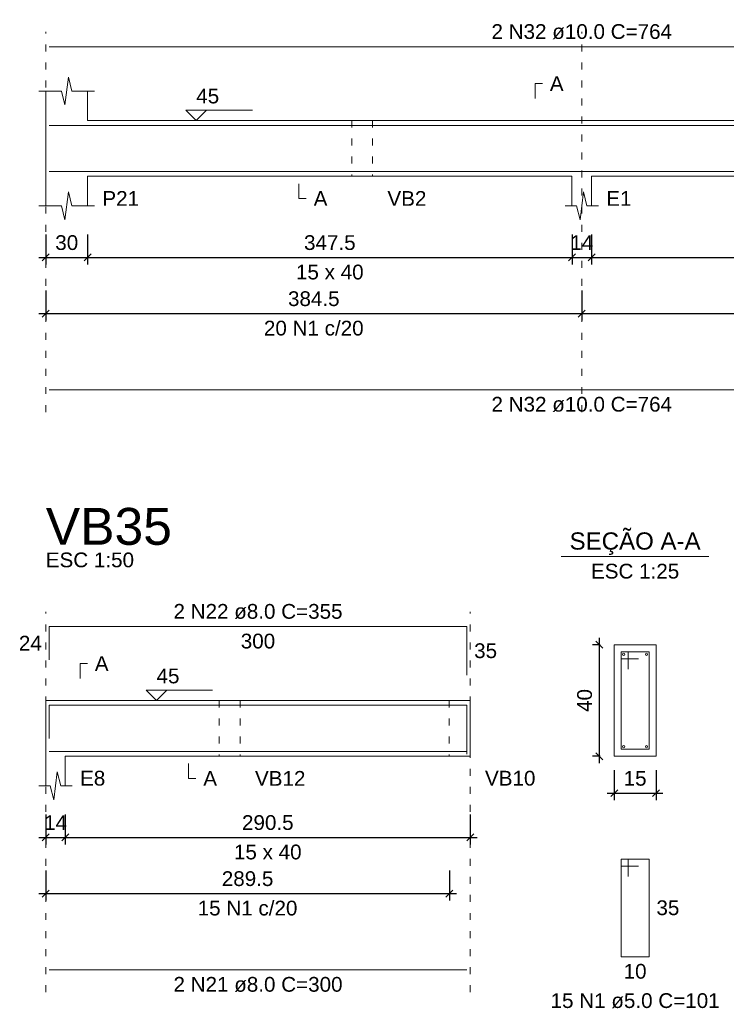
# Model space of a CAD drawing. Header units: millimetres. Extents: x 10906 to 25863, y 1966 to 4861.
# Tile 47 of 163: x 11241 to 11251, y 2991 to 3005. Entities that reach past the tile are written whole.
import ezdxf

# ---------------------------------------------------------------- set-up
doc = ezdxf.new("R2010")
doc.units = ezdxf.units.MM
doc.linetypes.add('DOT2', pattern=[3.175, 0, -3.175])
for name, color, linetype, lineweight in [('Descrição da armadura', 7, 'Continuous', 5), ('DT-Barras na forma', 40, 'Continuous', 5), ('DT-Barras no corte', 5, 'Continuous', 5), ('DT-Barras rebatidas', 40, 'Continuous', 5), ('DT-Cotas', 4, 'Continuous', 5), ('DT-Forma', 5, 'Continuous', 5), ('DT-Pontilhado', 7, 'DOT2', 5), ('DT-Textos', 7, 'Continuous', 5), ('DT-Título', 7, 'Continuous', 20), ('Textos armaduras', 7, 'Continuous', 5)]:
    doc.layers.add(name, color=color, linetype=linetype, lineweight=lineweight)
doc.styles.add('Arial', font='arial.ttf')
doc.styles.get("Standard").update_dxf_attribs({"font": 'arial.ttf'})
doc.dimstyles.new('UM_25.000000', dxfattribs={"dimtxt": 0.18, "dimasz": 0.1, "dimexe": 0.1, "dimexo": 0.2, "dimgap": 0, "dimtad": 1, "dimtih": 1, "dimtoh": 1, "dimdec": 1, "dimlfac": 25, "dimzin": 0, "dimdsep": 46, "dimtxsty": 'Standard', "dimcen": 0.09, "dimdle": 0.1, "dimclrd": 256, "dimclre": 256, "dimclrt": 7, "dimadec": 1, "dimazin": 2, "dimtfac": 1, "dimtdec": 1, "dimtofl": 0, "dimtmove": 0, "dimatfit": 3, "dimfxl": 1, "dimtolj": 1, "dimarcsym": 0})
doc.dimstyles.new('UM_50.000000', dxfattribs={"dimtxt": 0.18, "dimasz": 0.2, "dimexe": 0.2, "dimexo": 0.5, "dimgap": 0, "dimtad": 1, "dimtih": 1, "dimtoh": 1, "dimlfac": 50, "dimzin": 0, "dimdsep": 46, "dimtxsty": 'Standard', "dimcen": 0.09, "dimdle": 0.2, "dimclrd": 256, "dimclre": 256, "dimclrt": 7, "dimazin": 0, "dimtfac": 1, "dimtofl": 0, "dimtmove": 0, "dimatfit": 3, "dimfxl": 1, "dimtolj": 1, "dimtzin": 0, "dimarcsym": 0})

# ---------------------------------------------------------------- blocks, each defined once
blk = doc.blocks.new('_Oblique')
at = {"color": 0, "linetype": 'ByBlock', "lineweight": -2}
blk.add_line((-0.5, -0.5), (0.5, 0.5), dxfattribs=at)
blk = doc.blocks.new('*D254')
at = {"layer": 'Defpoints', "color": 0, "transparency": 16777216}
for p in [(11241.144, 3002.595), (11241.744, 3002.595), (11241.744, 3002.066)]:
    blk.add_point(p, dxfattribs=at)
at = {"layer": 'DT-Cotas', "lineweight": -2, "transparency": 16777216}
for p, q in [((11241.144, 3002.395), (11241.144, 3001.966)), ((11241.744, 3002.395), (11241.744, 3001.966)), ((11241.044, 3002.066), (11241.844, 3002.066))]:
    blk.add_line(p, q, dxfattribs=at)
at = {"layer": 'DT-Cotas', "lineweight": -2, "transparency": 16777216, "xscale": 0.1, "yscale": 0.1, "zscale": 0.1, "rotation": 180}
blk.add_blockref('_Oblique', (11241.144, 3002.066), dxfattribs=at)
at = {"layer": 'DT-Cotas', "lineweight": -2, "transparency": 16777216, "xscale": 0.1, "yscale": 0.1, "zscale": 0.1}
blk.add_blockref('_Oblique', (11241.744, 3002.066), dxfattribs=at)
at = {"layer": 'DT-Cotas', "color": 7, "transparency": 16777216, "insert": (11241.444, 3002.278), "char_height": 0.2118, "attachment_point": 5, "rotation": 0.0057, "style": 'Arial'}
blk.add_mtext('\\A1;30', dxfattribs=at)
blk = doc.blocks.new('*D255')
at = {"layer": 'Defpoints', "color": 0, "transparency": 16777216}
for p in [(11241.744, 3002.595), (11248.694, 3002.595), (11248.694, 3002.066)]:
    blk.add_point(p, dxfattribs=at)
at = {"layer": 'DT-Cotas', "lineweight": -2, "transparency": 16777216}
for p, q in [((11241.744, 3002.395), (11241.744, 3001.966)), ((11248.694, 3002.395), (11248.694, 3001.966)), ((11241.644, 3002.066), (11248.794, 3002.066))]:
    blk.add_line(p, q, dxfattribs=at)
at = {"layer": 'DT-Cotas', "lineweight": -2, "transparency": 16777216, "xscale": 0.1, "yscale": 0.1, "zscale": 0.1, "rotation": 180}
blk.add_blockref('_Oblique', (11241.744, 3002.066), dxfattribs=at)
at = {"layer": 'DT-Cotas', "lineweight": -2, "transparency": 16777216, "xscale": 0.1, "yscale": 0.1, "zscale": 0.1}
blk.add_blockref('_Oblique', (11248.694, 3002.066), dxfattribs=at)
at = {"layer": 'DT-Cotas', "color": 7, "transparency": 16777216, "insert": (11245.219, 3002.278), "char_height": 0.2118, "attachment_point": 5, "rotation": 0.0057, "style": 'Arial'}
blk.add_mtext('\\A1;347.5', dxfattribs=at)
blk = doc.blocks.new('*D256')
at = {"layer": 'Defpoints', "color": 0, "transparency": 16777216}
for p in [(11248.694, 3002.595), (11248.974, 3002.595), (11248.974, 3002.066)]:
    blk.add_point(p, dxfattribs=at)
at = {"layer": 'DT-Cotas', "lineweight": -2, "transparency": 16777216}
for p, q in [((11248.694, 3002.395), (11248.694, 3001.966)), ((11248.974, 3002.395), (11248.974, 3001.966)), ((11248.594, 3002.066), (11249.074, 3002.066))]:
    blk.add_line(p, q, dxfattribs=at)
at = {"layer": 'DT-Cotas', "lineweight": -2, "transparency": 16777216, "xscale": 0.1, "yscale": 0.1, "zscale": 0.1, "rotation": 180}
blk.add_blockref('_Oblique', (11248.694, 3002.066), dxfattribs=at)
at = {"layer": 'DT-Cotas', "lineweight": -2, "transparency": 16777216, "xscale": 0.1, "yscale": 0.1, "zscale": 0.1}
blk.add_blockref('_Oblique', (11248.974, 3002.066), dxfattribs=at)
at = {"layer": 'DT-Cotas', "color": 7, "transparency": 16777216, "insert": (11248.834, 3002.278), "char_height": 0.2118, "attachment_point": 5, "rotation": 0.0057, "style": 'Arial'}
blk.add_mtext('\\A1;14', dxfattribs=at)
blk = doc.blocks.new('*D257')
at = {"layer": 'Defpoints', "color": 0, "transparency": 16777216}
for p in [(11248.974, 3002.595), (11255.924, 3002.595), (11255.924, 3002.066)]:
    blk.add_point(p, dxfattribs=at)
at = {"layer": 'DT-Cotas', "lineweight": -2, "transparency": 16777216}
for p, q in [((11248.974, 3002.395), (11248.974, 3001.966)), ((11255.924, 3002.395), (11255.924, 3001.966)), ((11248.874, 3002.066), (11256.024, 3002.066))]:
    blk.add_line(p, q, dxfattribs=at)
at = {"layer": 'DT-Cotas', "lineweight": -2, "transparency": 16777216, "xscale": 0.1, "yscale": 0.1, "zscale": 0.1, "rotation": 180}
blk.add_blockref('_Oblique', (11248.974, 3002.066), dxfattribs=at)
at = {"layer": 'DT-Cotas', "lineweight": -2, "transparency": 16777216, "xscale": 0.1, "yscale": 0.1, "zscale": 0.1}
blk.add_blockref('_Oblique', (11255.924, 3002.066), dxfattribs=at)
at = {"layer": 'DT-Cotas', "color": 7, "transparency": 16777216, "insert": (11252.449, 3002.278), "char_height": 0.2118, "attachment_point": 5, "rotation": 0.0057, "style": 'Arial'}
blk.add_mtext('\\A1;347.5', dxfattribs=at)
blk = doc.blocks.new('*D259')
at = {"layer": 'Defpoints', "color": 0, "transparency": 16777216}
for p in [(11241.144, 3001.79), (11248.834, 3001.79), (11248.834, 3001.261)]:
    blk.add_point(p, dxfattribs=at)
at = {"layer": 'DT-Cotas', "lineweight": -2, "transparency": 16777216}
for p, q in [((11241.144, 3001.59), (11241.144, 3001.161)), ((11248.834, 3001.59), (11248.834, 3001.161)), ((11241.044, 3001.261), (11248.934, 3001.261))]:
    blk.add_line(p, q, dxfattribs=at)
at = {"layer": 'DT-Cotas', "lineweight": -2, "transparency": 16777216, "xscale": 0.1, "yscale": 0.1, "zscale": 0.1, "rotation": 180}
blk.add_blockref('_Oblique', (11241.144, 3001.261), dxfattribs=at)
at = {"layer": 'DT-Cotas', "lineweight": -2, "transparency": 16777216, "xscale": 0.1, "yscale": 0.1, "zscale": 0.1}
blk.add_blockref('_Oblique', (11248.834, 3001.261), dxfattribs=at)
at = {"layer": 'DT-Cotas', "color": 7, "transparency": 16777216, "insert": (11244.989, 3001.473), "char_height": 0.2118, "attachment_point": 5, "rotation": 0.0057, "style": 'Arial'}
blk.add_mtext('\\A1;384.5', dxfattribs=at)
blk = doc.blocks.new('*D260')
at = {"layer": 'Defpoints', "color": 0, "transparency": 16777216}
for p in [(11248.834, 3001.79), (11256.524, 3001.79), (11256.524, 3001.261)]:
    blk.add_point(p, dxfattribs=at)
at = {"layer": 'DT-Cotas', "lineweight": -2, "transparency": 16777216}
for p, q in [((11248.834, 3001.59), (11248.834, 3001.161)), ((11256.524, 3001.59), (11256.524, 3001.161)), ((11248.734, 3001.261), (11256.624, 3001.261))]:
    blk.add_line(p, q, dxfattribs=at)
at = {"layer": 'DT-Cotas', "lineweight": -2, "transparency": 16777216, "xscale": 0.1, "yscale": 0.1, "zscale": 0.1, "rotation": 180}
blk.add_blockref('_Oblique', (11248.834, 3001.261), dxfattribs=at)
at = {"layer": 'DT-Cotas', "lineweight": -2, "transparency": 16777216, "xscale": 0.1, "yscale": 0.1, "zscale": 0.1}
blk.add_blockref('_Oblique', (11256.524, 3001.261), dxfattribs=at)
at = {"layer": 'DT-Cotas', "color": 7, "transparency": 16777216, "insert": (11252.679, 3001.473), "char_height": 0.2118, "attachment_point": 5, "rotation": 0.0057, "style": 'Arial'}
blk.add_mtext('\\A1;384.5', dxfattribs=at)
blk = doc.blocks.new('*D307')
at = {"layer": 'Defpoints', "color": 0, "transparency": 16777216}
for p in [(11241.144, 2994.273), (11241.424, 2994.273), (11241.424, 2993.744)]:
    blk.add_point(p, dxfattribs=at)
at = {"layer": 'DT-Cotas', "lineweight": -2, "transparency": 16777216}
for p, q in [((11241.144, 2994.073), (11241.144, 2993.644)), ((11241.424, 2994.073), (11241.424, 2993.644)), ((11241.044, 2993.744), (11241.524, 2993.744))]:
    blk.add_line(p, q, dxfattribs=at)
at = {"layer": 'DT-Cotas', "lineweight": -2, "transparency": 16777216, "xscale": 0.1, "yscale": 0.1, "zscale": 0.1, "rotation": 180}
blk.add_blockref('_Oblique', (11241.144, 2993.744), dxfattribs=at)
at = {"layer": 'DT-Cotas', "lineweight": -2, "transparency": 16777216, "xscale": 0.1, "yscale": 0.1, "zscale": 0.1}
blk.add_blockref('_Oblique', (11241.424, 2993.744), dxfattribs=at)
at = {"layer": 'DT-Cotas', "color": 7, "transparency": 16777216, "insert": (11241.284, 2993.956), "char_height": 0.2118, "attachment_point": 5, "rotation": 0.0057, "style": 'Arial'}
blk.add_mtext('\\A1;14', dxfattribs=at)
blk = doc.blocks.new('*D308')
at = {"layer": 'Defpoints', "color": 0, "transparency": 16777216}
for p in [(11241.424, 2994.273), (11247.234, 2994.273), (11247.234, 2993.744)]:
    blk.add_point(p, dxfattribs=at)
at = {"layer": 'DT-Cotas', "lineweight": -2, "transparency": 16777216}
for p, q in [((11241.424, 2994.073), (11241.424, 2993.644)), ((11247.234, 2994.073), (11247.234, 2993.644)), ((11241.324, 2993.744), (11247.334, 2993.744))]:
    blk.add_line(p, q, dxfattribs=at)
at = {"layer": 'DT-Cotas', "lineweight": -2, "transparency": 16777216, "xscale": 0.1, "yscale": 0.1, "zscale": 0.1, "rotation": 180}
blk.add_blockref('_Oblique', (11241.424, 2993.744), dxfattribs=at)
at = {"layer": 'DT-Cotas', "lineweight": -2, "transparency": 16777216, "xscale": 0.1, "yscale": 0.1, "zscale": 0.1}
blk.add_blockref('_Oblique', (11247.234, 2993.744), dxfattribs=at)
at = {"layer": 'DT-Cotas', "color": 7, "transparency": 16777216, "insert": (11244.329, 2993.956), "char_height": 0.2118, "attachment_point": 5, "rotation": 0.0057, "style": 'Arial'}
blk.add_mtext('\\A1;290.5', dxfattribs=at)
blk = doc.blocks.new('*D309')
at = {"layer": 'Defpoints', "color": 0, "transparency": 16777216}
for p in [(11241.144, 2993.468), (11246.934, 2993.468), (11246.934, 2992.939)]:
    blk.add_point(p, dxfattribs=at)
at = {"layer": 'DT-Cotas', "lineweight": -2, "transparency": 16777216}
for p, q in [((11241.144, 2993.268), (11241.144, 2992.839)), ((11246.934, 2993.268), (11246.934, 2992.839)), ((11241.044, 2992.939), (11247.034, 2992.939))]:
    blk.add_line(p, q, dxfattribs=at)
at = {"layer": 'DT-Cotas', "lineweight": -2, "transparency": 16777216, "xscale": 0.1, "yscale": 0.1, "zscale": 0.1, "rotation": 180}
blk.add_blockref('_Oblique', (11241.144, 2992.939), dxfattribs=at)
at = {"layer": 'DT-Cotas', "lineweight": -2, "transparency": 16777216, "xscale": 0.1, "yscale": 0.1, "zscale": 0.1}
blk.add_blockref('_Oblique', (11246.934, 2992.939), dxfattribs=at)
at = {"layer": 'DT-Cotas', "color": 7, "transparency": 16777216, "insert": (11244.039, 2993.151), "char_height": 0.2118, "attachment_point": 5, "rotation": 0.0057, "style": 'Arial'}
blk.add_mtext('\\A1;289.5', dxfattribs=at)
blk = doc.blocks.new('*D310')
at = {"layer": 'Defpoints', "color": 0, "transparency": 16777216}
for p in [(11249.087, 2996.509), (11249.299, 2996.509), (11249.299, 2994.909)]:
    blk.add_point(p, dxfattribs=at)
at = {"layer": 'DT-Cotas', "lineweight": -2, "transparency": 16777216}
for p, q in [((11249.087, 2994.809), (11249.087, 2996.609)), ((11249.099, 2996.509), (11248.987, 2996.509)), ((11249.099, 2994.909), (11248.987, 2994.909))]:
    blk.add_line(p, q, dxfattribs=at)
at = {"layer": 'DT-Cotas', "lineweight": -2, "transparency": 16777216, "xscale": 0.1, "yscale": 0.1, "zscale": 0.1}
for p, rotation in [((11249.087, 2996.509), 90), ((11249.087, 2994.909), 270)]:
    blk.add_blockref('_Oblique', p, dxfattribs=dict(at, rotation=rotation))
at = {"layer": 'DT-Cotas', "color": 7, "transparency": 16777216, "insert": (11248.875, 2995.709), "char_height": 0.2118, "attachment_point": 5, "rotation": 90, "style": 'Arial'}
blk.add_mtext('\\A1;40', dxfattribs=at)
blk = doc.blocks.new('*D311')
at = {"layer": 'Defpoints', "color": 0, "transparency": 16777216}
for p in [(11249.299, 2994.909), (11249.899, 2994.909), (11249.899, 2994.379)]:
    blk.add_point(p, dxfattribs=at)
at = {"layer": 'DT-Cotas', "lineweight": -2, "transparency": 16777216}
for p, q in [((11249.299, 2994.709), (11249.299, 2994.279)), ((11249.899, 2994.709), (11249.899, 2994.279)), ((11249.199, 2994.379), (11249.999, 2994.379))]:
    blk.add_line(p, q, dxfattribs=at)
at = {"layer": 'DT-Cotas', "lineweight": -2, "transparency": 16777216, "xscale": 0.1, "yscale": 0.1, "zscale": 0.1, "rotation": 180}
blk.add_blockref('_Oblique', (11249.299, 2994.379), dxfattribs=at)
at = {"layer": 'DT-Cotas', "lineweight": -2, "transparency": 16777216, "xscale": 0.1, "yscale": 0.1, "zscale": 0.1}
blk.add_blockref('_Oblique', (11249.899, 2994.379), dxfattribs=at)
at = {"layer": 'DT-Cotas', "color": 7, "transparency": 16777216, "insert": (11249.599, 2994.591), "char_height": 0.2118, "attachment_point": 5, "rotation": 0.0057, "style": 'Arial'}
blk.add_mtext('\\A1;15', dxfattribs=at)

msp = doc.modelspace()

# ---------------------------------------------------------------- linework, layer by layer
at = {"layer": 'DT-Barras na forma'}
for p, q in [((11249.49895, 2996.40863), (11249.39895, 2996.40863)), ((11249.39895, 2996.40863), (11249.39895, 2995.00863)), ((11249.79895, 2996.40863), (11249.39895, 2996.40863)), ((11249.39895, 2996.40863), (11249.39895, 2996.30863)), ((11249.49895, 2996.15863), (11249.49895, 2996.40863)), ((11249.79895, 2995.00863), (11249.79895, 2996.40863)), ((11249.39895, 2996.30863), (11249.64895, 2996.30863)), ((11249.39895, 2995.00863), (11249.79895, 2995.00863))]:
    msp.add_line(p, q, dxfattribs=at)
for points in [[(11241.19351, 3003.96064), (11256.47351, 3003.96064)], [(11241.19351, 3003.30064), (11256.47351, 3003.30064)], [(11241.19351, 2995.16282), (11241.19351, 2995.64063), (11247.18351, 2995.64063), (11247.18351, 2994.94063)], [(11241.19351, 2994.97663), (11247.18351, 2994.97663)]]:
    msp.add_lwpolyline(points, dxfattribs=at)
at = {"layer": 'DT-Barras no corte'}
for centre in [(11249.43495, 2996.37263), (11249.76295, 2996.37263), (11249.43495, 2995.04463), (11249.76295, 2995.04463)]:
    msp.add_circle(centre, 0.016, dxfattribs=at)
at = {"layer": 'DT-Barras rebatidas'}
for p, q in [((11241.19351, 3005.09024), (11256.47351, 3005.09024)), ((11241.19351, 3000.166), (11256.47351, 3000.166)), ((11241.19351, 2996.29242), (11241.19351, 2996.77023)), ((11241.19351, 2996.77023), (11247.18351, 2996.77023)), ((11247.18351, 2996.77023), (11247.18351, 2996.07023)), ((11249.49895, 2993.43193), (11249.39895, 2993.43193)), ((11249.39895, 2993.43193), (11249.39895, 2992.03193)), ((11249.79895, 2993.43193), (11249.39895, 2993.43193)), ((11249.39895, 2993.43193), (11249.39895, 2993.33193)), ((11249.49895, 2993.18193), (11249.49895, 2993.43193)), ((11249.79895, 2992.03193), (11249.79895, 2993.43193)), ((11249.39895, 2993.33193), (11249.64895, 2993.33193)), ((11249.39895, 2992.03193), (11249.79895, 2992.03193)), ((11241.19351, 2991.84199), (11247.18351, 2991.84199))]:
    msp.add_line(p, q, dxfattribs=at)
at = {"layer": 'DT-Forma'}
for p, q in [((11241.41851, 3004.25424), (11241.46851, 3004.65424)), ((11241.46851, 3004.65424), (11241.51851, 3004.45424)), ((11241.04351, 3004.45424), (11241.36851, 3004.45424)), ((11241.14351, 3004.03064), (11241.14351, 3004.45424)), ((11241.36851, 3004.45424), (11241.41851, 3004.25424)), ((11241.51851, 3004.45424), (11241.84351, 3004.45424)), ((11241.74351, 3004.45424), (11241.74351, 3004.03064)), ((11241.74351, 3004.03064), (11245.53351, 3004.03064)), ((11245.53351, 3004.03064), (11245.83351, 3004.03064)), ((11245.83351, 3004.03064), (11248.69351, 3004.03064)), ((11248.69351, 3004.03064), (11248.97351, 3004.03064)), ((11248.97351, 3004.03064), (11255.92351, 3004.03064)), ((11241.14351, 3003.23064), (11241.14351, 3002.80704)), ((11241.74351, 3002.80704), (11241.74351, 3003.23064)), ((11241.74351, 3003.23064), (11245.53351, 3003.23064)), ((11245.53351, 3003.23064), (11245.83351, 3003.23064)), ((11245.83351, 3003.23064), (11248.69351, 3003.23064)), ((11248.69351, 3003.23064), (11248.69351, 3002.80704)), ((11248.97351, 3002.80704), (11248.97351, 3003.23064)), ((11248.97351, 3003.23064), (11255.92351, 3003.23064)), ((11241.41851, 3002.60704), (11241.46851, 3003.00704)), ((11241.46851, 3003.00704), (11241.51851, 3002.80704)), ((11248.80851, 3002.60704), (11248.85851, 3003.00704)), ((11248.85851, 3003.00704), (11248.90851, 3002.80704)), ((11241.04351, 3002.80704), (11241.36851, 3002.80704)), ((11241.36851, 3002.80704), (11241.41851, 3002.60704)), ((11241.51851, 3002.80704), (11241.84351, 3002.80704)), ((11248.59351, 3002.80704), (11248.75851, 3002.80704)), ((11248.75851, 3002.80704), (11248.80851, 3002.60704)), ((11248.90851, 3002.80704), (11249.07351, 3002.80704)), ((11249.89895, 2996.50863), (11249.29895, 2996.50863)), ((11249.29895, 2996.50863), (11249.29895, 2996.50863)), ((11249.29895, 2996.50863), (11249.29895, 2994.90863)), ((11249.89895, 2994.90863), (11249.89895, 2996.50863)), ((11249.89895, 2996.50863), (11249.89895, 2996.50863)), ((11241.14351, 2995.70863), (11241.42351, 2995.70863)), ((11241.42351, 2995.70863), (11243.63351, 2995.70863)), ((11243.63351, 2995.70863), (11243.93351, 2995.70863)), ((11243.93351, 2995.70863), (11246.93351, 2995.70863)), ((11246.93351, 2995.70863), (11247.23351, 2995.70863)), ((11241.14351, 2994.90863), (11241.14351, 2994.48503)), ((11241.42351, 2994.48503), (11241.42351, 2994.90863)), ((11241.42351, 2994.90863), (11243.63351, 2994.90863)), ((11243.63351, 2994.90863), (11243.93351, 2994.90863)), ((11243.93351, 2994.90863), (11246.93351, 2994.90863)), ((11246.93351, 2994.90863), (11247.23351, 2994.90863)), ((11249.29895, 2994.90863), (11249.89895, 2994.90863)), ((11249.29895, 2994.90863), (11249.29895, 2994.90863)), ((11249.89895, 2994.90863), (11249.89895, 2994.90863)), ((11241.25851, 2994.28503), (11241.30851, 2994.68503)), ((11241.30851, 2994.68503), (11241.35851, 2994.48503)), ((11241.04351, 2994.48503), (11241.20851, 2994.48503)), ((11241.20851, 2994.48503), (11241.25851, 2994.28503)), ((11241.35851, 2994.48503), (11241.52351, 2994.48503))]:
    msp.add_line(p, q, dxfattribs=at)
at = {"layer": 'DT-Forma', "linetype": 'Continuous'}
for p, q in [((11241.14351, 3003.23064), (11241.14351, 3004.03064)), ((11241.14351, 2994.90863), (11241.14351, 2995.70863)), ((11247.23351, 2995.70863), (11247.23351, 2994.90863))]:
    msp.add_line(p, q, dxfattribs=at)
at = {"layer": 'DT-Pontilhado', "ltscale": 0.05}
for p, q in [((11241.14351, 2999.8483), (11241.14351, 3005.30204)), ((11248.83351, 2999.8483), (11248.83351, 3005.30204)), ((11245.53351, 3004.03064), (11245.53351, 3003.23064)), ((11245.83351, 3004.03064), (11245.83351, 3003.23064)), ((11241.14351, 2991.52429), (11241.14351, 2996.98203)), ((11247.23351, 2991.52429), (11247.23351, 2996.98203)), ((11243.63351, 2995.70863), (11243.63351, 2994.90863)), ((11243.93351, 2995.70863), (11243.93351, 2994.90863)), ((11246.93351, 2995.70863), (11246.93351, 2994.90863))]:
    msp.add_line(p, q, dxfattribs=at)
at = {"layer": 'DT-Textos'}
msp.add_line((11248.53995, 2997.77353), (11250.65795, 2997.77353), dxfattribs=at)
for points in [[(11248.16401, 3004.34834), (11248.16401, 3004.56014), (11248.26991, 3004.56014)], [(11243.45051, 3004.1789), (11243.30225, 3004.03064), (11243.15399, 3004.1789), (11244.10709, 3004.1789)], [(11244.77551, 3003.12474), (11244.77551, 3002.91294), (11244.88141, 3002.91294)], [(11241.63531, 2996.02633), (11241.63531, 2996.23813), (11241.74121, 2996.23813)], [(11242.88051, 2995.85689), (11242.73225, 2995.70863), (11242.58399, 2995.85689), (11243.53709, 2995.85689)], [(11243.19151, 2994.80273), (11243.19151, 2994.59093), (11243.29741, 2994.59093)]]:
    msp.add_lwpolyline(points, dxfattribs=at)

# ---------------------------------------------------------------- texts
at = {"layer": 'Descrição da armadura', "linetype": 'Continuous', "char_height": 0.2118, "attachment_point": 8, "line_spacing_factor": 0.798, "style": 'Arial'}
for s, insert, width in [('2 N32 ø10.0 C=764', (11248.83351, 3005.19614), 5.1946527), ('20 N1 c/20', (11244.98851, 3000.9432), 2.8693417), ('2 N32 ø10.0 C=764', (11248.83351, 2999.8483), 5.1946527), ('2 N22 ø8.0 C=355', (11244.18851, 2996.87613), 4.8647001), ('15 N1 c/20', (11244.03851, 2992.62119), 2.8693417), ('2 N21 ø8.0 C=300', (11244.18851, 2991.52429), 4.8647001)]:
    msp.add_mtext(s, dxfattribs=dict(at, insert=insert, width=width))
at = {"layer": 'Descrição da armadura', "color": 7, "linetype": 'Continuous', "insert": (11249.59895, 2991.29063), "char_height": 0.2118, "width": 4.8647001, "attachment_point": 8, "line_spacing_factor": 0.798, "style": 'Arial'}
msp.add_mtext('15 N1 ø5.0 C=101', dxfattribs=at)
at = {"layer": 'DT-Textos', "line_spacing_factor": 0.798, "style": 'Arial'}
for s, insert, char_height, width, attachment_point in [('A', (11248.37581, 3004.45424), 0.2118, 0.296372, 7), ('45', (11243.30225, 3004.27421), 0.2118, 0.4942426, 7), ('P21', (11241.95531, 3002.80704), 0.2118, 0.7906146, 7), ('A', (11244.98731, 3002.80704), 0.2118, 0.296372, 7), ('VB2', (11246.04531, 3002.80704), 0.2118, 0.8398653, 7), ('E1', (11249.18531, 3002.80704), 0.2118, 0.5434933, 7), ('15 x 40', (11245.21851, 3001.74804), 0.2118, 1.45756, 8), ('SEÇÃO A-A', (11249.59872, 2997.79781), 0.2471, 4.8395853, 8), ('ESC 1:50', (11241.14351, 2997.61743), 0.2118, 1.901901, 7), ('ESC 1:25', (11249.59895, 2997.45583), 0.2118, 1.901901, 8), ('A', (11241.84711, 2996.13223), 0.2118, 0.296372, 7), ('45', (11242.73225, 2995.9522), 0.2118, 0.4942426, 7), ('E8', (11241.63531, 2994.48503), 0.2118, 0.5434933, 7), ('A', (11243.40331, 2994.48503), 0.2118, 0.296372, 7), ('VB12', (11244.14531, 2994.48503), 0.2118, 1.0869866, 7), ('VB10', (11247.44531, 2994.48503), 0.2118, 1.0869866, 7), ('15 x 40', (11244.32851, 2993.42603), 0.2118, 1.45756, 8)]:
    msp.add_mtext(s, dxfattribs=dict(at, insert=insert, char_height=char_height, width=width, attachment_point=attachment_point))
at = {"layer": 'DT-Título', "insert": (11241.14351, 2997.93513), "char_height": 0.5295, "width": 3.2609597, "attachment_point": 7, "line_spacing_factor": 0.798, "style": 'Arial'}
msp.add_mtext('VB35', dxfattribs=at)
at = {"layer": 'Textos armaduras', "linetype": 'Continuous', "char_height": 0.2118, "attachment_point": 7, "line_spacing_factor": 0.798, "style": 'Arial'}
for s, insert, width in [('24', (11240.75766, 2996.42543), 0.6599051), ('300', (11243.94105, 2996.45253), 0.9898577), ('35', (11247.28941, 2996.31433), 0.6599051)]:
    msp.add_mtext(s, dxfattribs=dict(at, insert=insert, width=width))
at = {"layer": 'Textos armaduras', "color": 7, "linetype": 'Continuous', "char_height": 0.2118, "width": 0.6599051, "attachment_point": 7, "line_spacing_factor": 0.798, "style": 'Arial'}
for s, insert in [('35', (11249.90485, 2992.62603)), ('10', (11249.43398, 2991.71423))]:
    msp.add_mtext(s, dxfattribs=dict(at, insert=insert))

# ---------------------------------------------------------------- dimensions: what is measured, and where the dimension line sits
at = {"layer": 'DT-Cotas'}
for base, p1, p2, dimstyle, override, picture, middle in [((11241.74351, 3002.06574), (11241.14351, 3002.59524), (11241.74351, 3002.59524), 'UM_50.000000', {"dimtxt": 0.2118, "dimasz": 0.1, "dimexe": 0.1, "dimexo": 0.2, "dimtad": 1, "dimtih": 0, "dimtoh": 0, "dimdec": 1, "dimlfac": 50, "dimzin": 8, "dimtxsty": 'Arial', "dimblk": 'Oblique', "dimblk1": 'Oblique', "dimblk2": 'Oblique', "dimsah": 1, "dimdle": 0.1, "dimse1": 0, "dimse2": 0, "dimclrt": 7, "dimadec": 1, "dimazin": 3, "dimtmove": 2, "dimldrblk": 'Oblique'}, '*D254', (11241.44351, 3002.27754)), ((11248.69351, 3002.06574), (11241.74351, 3002.59524), (11248.69351, 3002.59524), 'UM_50.000000', {"dimtxt": 0.2118, "dimasz": 0.1, "dimexe": 0.1, "dimexo": 0.2, "dimtad": 1, "dimtih": 0, "dimtoh": 0, "dimdec": 1, "dimlfac": 50, "dimzin": 8, "dimtxsty": 'Arial', "dimblk": 'Oblique', "dimblk1": 'Oblique', "dimblk2": 'Oblique', "dimsah": 1, "dimdle": 0.1, "dimse1": 0, "dimse2": 0, "dimclrt": 7, "dimadec": 1, "dimazin": 3, "dimtmove": 2, "dimldrblk": 'Oblique'}, '*D255', (11245.21851, 3002.27754)), ((11248.97351, 3002.06574), (11248.69351, 3002.59524), (11248.97351, 3002.59524), 'UM_50.000000', {"dimtxt": 0.2118, "dimasz": 0.1, "dimexe": 0.1, "dimexo": 0.2, "dimtad": 1, "dimtih": 0, "dimtoh": 0, "dimdec": 1, "dimlfac": 50, "dimzin": 8, "dimtxsty": 'Arial', "dimblk": 'Oblique', "dimblk1": 'Oblique', "dimblk2": 'Oblique', "dimsah": 1, "dimdle": 0.1, "dimse1": 0, "dimse2": 0, "dimclrt": 7, "dimadec": 1, "dimazin": 3, "dimtmove": 2, "dimldrblk": 'Oblique'}, '*D256', (11248.83351, 3002.27754)), ((11255.92351, 3002.06574), (11248.97351, 3002.59524), (11255.92351, 3002.59524), 'UM_50.000000', {"dimtxt": 0.2118, "dimasz": 0.1, "dimexe": 0.1, "dimexo": 0.2, "dimtad": 1, "dimtih": 0, "dimtoh": 0, "dimdec": 1, "dimlfac": 50, "dimzin": 8, "dimtxsty": 'Arial', "dimblk": 'Oblique', "dimblk1": 'Oblique', "dimblk2": 'Oblique', "dimsah": 1, "dimdle": 0.1, "dimse1": 0, "dimse2": 0, "dimclrt": 7, "dimadec": 1, "dimazin": 3, "dimtmove": 2, "dimldrblk": 'Oblique'}, '*D257', (11252.44851, 3002.27754)), ((11248.83351, 3001.2609), (11241.14351, 3001.7904), (11248.83351, 3001.7904), 'UM_50.000000', {"dimtxt": 0.2118, "dimasz": 0.1, "dimexe": 0.1, "dimexo": 0.2, "dimtad": 1, "dimtih": 0, "dimtoh": 0, "dimdec": 1, "dimlfac": 50, "dimzin": 8, "dimtxsty": 'Arial', "dimblk": 'Oblique', "dimblk1": 'Oblique', "dimblk2": 'Oblique', "dimsah": 1, "dimdle": 0.1, "dimse1": 0, "dimse2": 0, "dimclrt": 7, "dimadec": 1, "dimazin": 3, "dimtmove": 2, "dimldrblk": 'Oblique'}, '*D259', (11244.98851, 3001.4727)), ((11256.52351, 3001.2609), (11248.83351, 3001.7904), (11256.52351, 3001.7904), 'UM_50.000000', {"dimtxt": 0.2118, "dimasz": 0.1, "dimexe": 0.1, "dimexo": 0.2, "dimtad": 1, "dimtih": 0, "dimtoh": 0, "dimdec": 1, "dimlfac": 50, "dimzin": 8, "dimtxsty": 'Arial', "dimblk": 'Oblique', "dimblk1": 'Oblique', "dimblk2": 'Oblique', "dimsah": 1, "dimdle": 0.1, "dimse1": 0, "dimse2": 0, "dimclrt": 7, "dimadec": 1, "dimazin": 3, "dimtmove": 2, "dimldrblk": 'Oblique'}, '*D260', (11252.67851, 3001.4727)), ((11249.89895, 2994.37913), (11249.29895, 2994.90863), (11249.89895, 2994.90863), 'UM_25.000000', {"dimtxt": 0.2118, "dimasz": 0.1, "dimexe": 0.1, "dimexo": 0.2, "dimtad": 1, "dimtih": 0, "dimtoh": 0, "dimdec": 1, "dimlfac": 25, "dimzin": 8, "dimtxsty": 'Arial', "dimblk": 'Oblique', "dimblk1": 'Oblique', "dimblk2": 'Oblique', "dimsah": 1, "dimdle": 0.1, "dimse1": 0, "dimse2": 0, "dimclrt": 7, "dimadec": 1, "dimazin": 3, "dimtmove": 2, "dimldrblk": 'Oblique'}, '*D311', (11249.59895, 2994.59093)), ((11241.42351, 2993.74373), (11241.14351, 2994.27323), (11241.42351, 2994.27323), 'UM_50.000000', {"dimtxt": 0.2118, "dimasz": 0.1, "dimexe": 0.1, "dimexo": 0.2, "dimtad": 1, "dimtih": 0, "dimtoh": 0, "dimdec": 1, "dimlfac": 50, "dimzin": 8, "dimtxsty": 'Arial', "dimblk": 'Oblique', "dimblk1": 'Oblique', "dimblk2": 'Oblique', "dimsah": 1, "dimdle": 0.1, "dimse1": 0, "dimse2": 0, "dimclrt": 7, "dimadec": 1, "dimazin": 3, "dimtmove": 2, "dimldrblk": 'Oblique'}, '*D307', (11241.28351, 2993.95553)), ((11247.23351, 2993.74373), (11241.42351, 2994.27323), (11247.23351, 2994.27323), 'UM_50.000000', {"dimtxt": 0.2118, "dimasz": 0.1, "dimexe": 0.1, "dimexo": 0.2, "dimtad": 1, "dimtih": 0, "dimtoh": 0, "dimdec": 1, "dimlfac": 50, "dimzin": 8, "dimtxsty": 'Arial', "dimblk": 'Oblique', "dimblk1": 'Oblique', "dimblk2": 'Oblique', "dimsah": 1, "dimdle": 0.1, "dimse1": 0, "dimse2": 0, "dimclrt": 7, "dimadec": 1, "dimazin": 3, "dimtmove": 2, "dimldrblk": 'Oblique'}, '*D308', (11244.32851, 2993.95553)), ((11246.93351, 2992.93889), (11241.14351, 2993.46839), (11246.93351, 2993.46839), 'UM_50.000000', {"dimtxt": 0.2118, "dimasz": 0.1, "dimexe": 0.1, "dimexo": 0.2, "dimtad": 1, "dimtih": 0, "dimtoh": 0, "dimdec": 1, "dimlfac": 50, "dimzin": 8, "dimtxsty": 'Arial', "dimblk": 'Oblique', "dimblk1": 'Oblique', "dimblk2": 'Oblique', "dimsah": 1, "dimdle": 0.1, "dimse1": 0, "dimse2": 0, "dimclrt": 7, "dimadec": 1, "dimazin": 3, "dimtmove": 2, "dimldrblk": 'Oblique'}, '*D309', (11244.03851, 2993.15069))]:
    dim = msp.add_linear_dim(base=base, p1=p1, p2=p2, dimstyle=dimstyle, override=override, dxfattribs=at)
    dim.commit()
    dim.dimension.update_dxf_attribs({"geometry": picture, "text_midpoint": middle, "dimtype": 160, "text_rotation": 0.00573})
dim = msp.add_linear_dim(base=(11249.08715, 2996.50863), p1=(11249.29895, 2994.90863), p2=(11249.29895, 2996.50863), angle=90, dimstyle='UM_25.000000', override={"dimtxt": 0.2118, "dimasz": 0.1, "dimexe": 0.1, "dimexo": 0.2, "dimtad": 1, "dimtih": 0, "dimtoh": 0, "dimdec": 1, "dimlfac": 25, "dimzin": 8, "dimtxsty": 'Arial', "dimblk": 'Oblique', "dimblk1": 'Oblique', "dimblk2": 'Oblique', "dimsah": 1, "dimdle": 0.1, "dimse1": 0, "dimse2": 0, "dimclrt": 7, "dimadec": 1, "dimazin": 3, "dimtmove": 2, "dimldrblk": 'Oblique'}, dxfattribs=at)
dim.commit()
dim.dimension.update_dxf_attribs({"geometry": '*D310', "text_midpoint": (11248.87535, 2995.70863), "dimtype": 160, "text_rotation": 90})

doc.saveas('drawing.dxf')
